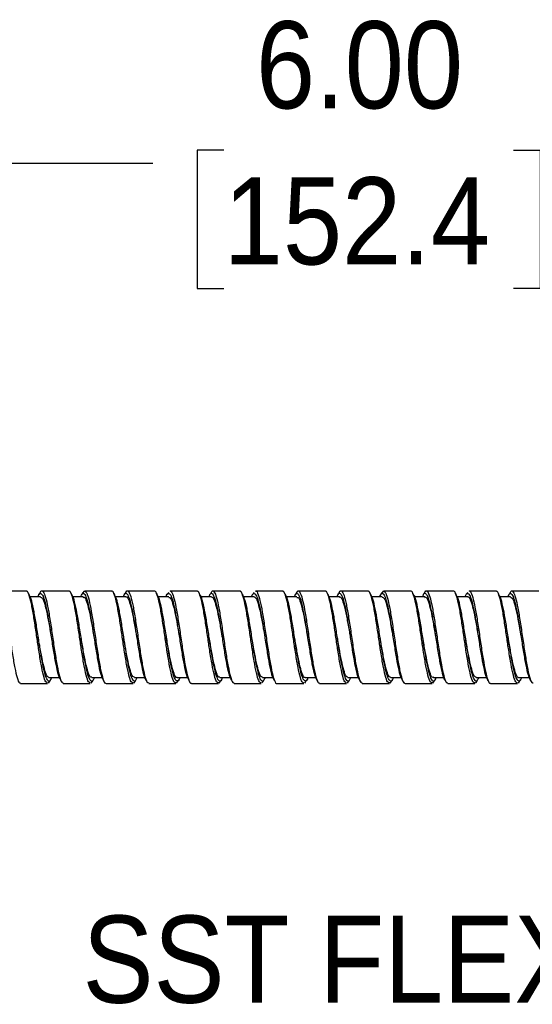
# Model space of a CAD drawing. Header units: inches. Extents: x 0.7 to 40, y 0 to 23.8.
# Tile 11 of 16: x 25.2 to 26.6, y 7.4 to 10.2. Entities that reach past the tile are written whole.
import ezdxf

# ---------------------------------------------------------------- set-up
doc = ezdxf.new("R2010")
doc.units = ezdxf.units.IN
doc.header["$MEASUREMENT"] = 0
doc.linetypes.add('SLD-Solid', pattern=[0])
doc.layers.add('DIMENSIONS', color=140, linetype='SLD-Solid', lineweight=25)
doc.layers.add('TEXT', color=140, linetype='SLD-Solid', lineweight=25)
doc.styles.add('SLDTEXTSTYLE0', font='GOTHIC.TTF', dxfattribs={"width": 0.913})
doc.dimstyles.new('SLDDIMSTYLE4', dxfattribs={"dimtxt": 0.25, "dimasz": 0.3, "dimexe": 0, "dimexo": 0.0625, "dimgap": 0.0625, "dimtad": 0, "dimtih": 1, "dimtoh": 1, "dimrnd": 1e-09, "dimzin": 4, "dimdsep": 46, "dimtxsty": 'SLDTEXTSTYLE0', "dimsah": 1, "dimcen": 0.09, "dimadec": 0, "dimazin": 1, "dimtfac": 1, "dimtofl": 0, "dimtmove": 0, "dimatfit": 3, "dimfxl": 0, "dimfrac": 2, "dimtolj": 1, "dimtzin": 12, "dimarcsym": 0})

# ---------------------------------------------------------------- blocks, each defined once
blk = doc.blocks.new('_D_5')
at = {"layer": 'DIMENSIONS'}
for p, q in [((23.1714, 8.8234), (23.1714, 9.895)), ((29.1714, 9.1322), (29.1714, 9.895)), ((25.7557, 9.8068), (25.6796, 9.8068)), ((25.6796, 9.8068), (25.6796, 9.4099)), ((26.587, 9.8068), (26.6632, 9.8068)), ((26.6632, 9.8068), (26.6632, 9.4099)), ((23.1714, 9.77), (25.5527, 9.77)), ((29.1714, 9.77), (26.79, 9.77)), ((25.6796, 9.4099), (25.7557, 9.4099)), ((26.6632, 9.4099), (26.587, 9.4099))]:
    blk.add_line(p, q, dxfattribs=at)
for points in [[(23.1714, 9.77), (23.4714, 9.695), (23.4714, 9.845)], [(29.1714, 9.77), (28.8714, 9.845), (28.8714, 9.695)]]:
    blk.add_solid(points, dxfattribs=at)
at = {"layer": 'DIMENSIONS', "char_height": 0.25, "attachment_point": 1, "style": 'SLDTEXTSTYLE0'}
for s, insert in [('6.00', (25.8481, 10.1769)), ('152.4', (25.7557, 9.7292))]:
    blk.add_mtext(s, dxfattribs=dict(at, insert=insert))

msp = doc.modelspace()

# ---------------------------------------------------------------- linework, layer by layer
for p, q in [((25.1894, 8.5422), (25.1119, 8.5422)), ((25.3119, 8.5422), (25.2345, 8.5422)), ((25.352, 8.5362), (25.3561, 8.542)), ((25.4344, 8.5422), (25.3569, 8.5422)), ((25.5569, 8.5422), (25.4795, 8.5422)), ((25.6794, 8.5422), (25.602, 8.5422)), ((25.8019, 8.5422), (25.7244, 8.5422)), ((25.9244, 8.5422), (25.847, 8.5422)), ((26.0469, 8.5422), (25.9694, 8.5422)), ((26.1694, 8.5422), (26.092, 8.5422)), ((26.2097, 8.5364), (26.2137, 8.5421)), ((26.2919, 8.5422), (26.2144, 8.5422)), ((26.4144, 8.5422), (26.3369, 8.5422)), ((26.5369, 8.5422), (26.4595, 8.5422)), ((26.6594, 8.5422), (26.5819, 8.5422)), ((25.2305, 8.5255), (25.2004, 8.5255)), ((25.353, 8.5255), (25.3235, 8.5255)), ((25.4755, 8.5255), (25.4455, 8.5255)), ((25.598, 8.5255), (25.5681, 8.5255)), ((25.7205, 8.5255), (25.6907, 8.5255)), ((25.843, 8.5255), (25.8129, 8.5255)), ((25.9655, 8.5255), (25.9359, 8.5255)), ((26.088, 8.5255), (26.0579, 8.5255)), ((26.2105, 8.5255), (26.1806, 8.5255)), ((26.333, 8.5255), (26.3031, 8.5255)), ((26.4555, 8.5255), (26.4254, 8.5255)), ((26.578, 8.5255), (26.5484, 8.5255)), ((25.714, 8.4098), (25.714, 8.4098)), ((26.1187, 8.4091), (26.1187, 8.409)), ((26.3265, 8.4097), (26.3265, 8.4097)), ((25.1732, 8.2772), (25.2507, 8.2772)), ((25.2557, 8.2835), (25.2522, 8.2776)), ((25.2546, 8.2938), (25.2841, 8.2938)), ((25.2957, 8.2772), (25.3732, 8.2772)), ((25.378, 8.2831), (25.3747, 8.2776)), ((25.3771, 8.2938), (25.4072, 8.2938)), ((25.4182, 8.2772), (25.4957, 8.2772)), ((25.5004, 8.2829), (25.4972, 8.2776)), ((25.4996, 8.2938), (25.5294, 8.2938)), ((25.5407, 8.2772), (25.6182, 8.2772)), ((25.6231, 8.2833), (25.6197, 8.2776)), ((25.6221, 8.2938), (25.6521, 8.2938)), ((25.6632, 8.2772), (25.7407, 8.2772)), ((25.7457, 8.2835), (25.7422, 8.2776)), ((25.7446, 8.2938), (25.7746, 8.2938)), ((25.7857, 8.2772), (25.8632, 8.2772)), ((25.8681, 8.2833), (25.8647, 8.2776)), ((25.8671, 8.2938), (25.8965, 8.2938)), ((25.9082, 8.2772), (25.9857, 8.2772)), ((25.9904, 8.283), (25.9872, 8.2776)), ((25.9896, 8.2938), (26.0197, 8.2938)), ((26.0307, 8.2772), (26.1082, 8.2772)), ((26.113, 8.2831), (26.1097, 8.2776)), ((26.1121, 8.2938), (26.1418, 8.2938)), ((26.1532, 8.2772), (26.2307, 8.2772)), ((26.2357, 8.2835), (26.2322, 8.2776)), ((26.2346, 8.2938), (26.2646, 8.2938)), ((26.2757, 8.2772), (26.3532, 8.2772)), ((26.3582, 8.2834), (26.3547, 8.2776)), ((26.3571, 8.2938), (26.3871, 8.2938)), ((26.3982, 8.2772), (26.4757, 8.2772)), ((26.4805, 8.2831), (26.4772, 8.2776)), ((26.4796, 8.2938), (26.5091, 8.2938)), ((26.5207, 8.2772), (26.5982, 8.2772)), ((26.6029, 8.2829), (26.5997, 8.2776)), ((26.6021, 8.2938), (26.6322, 8.2938))]:
    msp.add_line(p, q)
at = {"flags": 128}
msp.add_lwpolyline([(25.469, 8.4097), (25.469, 8.4097)], dxfattribs=at)
for points, knots in [([(25.1069, 8.5358), (25.108, 8.5381), (25.1112, 8.545), (25.1169, 8.5401), (25.1234, 8.522), (25.1301, 8.4902), (25.1368, 8.4494), (25.1434, 8.4039), (25.1501, 8.3591), (25.1566, 8.32), (25.1635, 8.292), (25.1688, 8.2775), (25.1721, 8.2787), (25.1732, 8.2791)], [0, 0, 0, 0, 0.049764, 0.149971, 0.250227, 0.350439, 0.45066, 0.550868, 0.651083, 0.751324, 0.851535, 0.951803, 1, 1, 1, 1]), ([(25.2507, 8.2785), (25.2489, 8.2789), (25.245, 8.2796), (25.2389, 8.2988), (25.2322, 8.3304), (25.2259, 8.3694), (25.2208, 8.404), (25.216, 8.4372), (25.2106, 8.4717), (25.2043, 8.5078), (25.1975, 8.5322), (25.1927, 8.5434), (25.1899, 8.5412), (25.1894, 8.5408)], [0, 0, 0, 0, 0.083642, 0.19216, 0.300639, 0.409116, 0.500041, 0.549591, 0.649601, 0.758154, 0.866625, 0.975167, 1, 1, 1, 1]), ([(25.1987, 8.5307), (25.198, 8.5319), (25.1966, 8.5342), (25.1951, 8.5366), (25.1944, 8.5378)], [0, 0, 0, 0, 0.499711, 1, 1, 1, 1]), ([(25.2231, 8.5255), (25.2235, 8.5268), (25.2261, 8.535), (25.231, 8.537), (25.2375, 8.5295), (25.2443, 8.507), (25.2508, 8.4735), (25.2577, 8.4326), (25.2641, 8.3892), (25.271, 8.3478), (25.2775, 8.3145), (25.2828, 8.2943), (25.2858, 8.2909), (25.2866, 8.29)], [0, 0, 0, 0, 0.0185336, 0.1234676, 0.2283938, 0.33333, 0.4383035, 0.5432337, 0.6482351, 0.7531607, 0.8581669, 0.9630942, 1, 1, 1, 1]), ([(25.2294, 8.5378), (25.2287, 8.5366), (25.2273, 8.5343), (25.2259, 8.5319), (25.2252, 8.5307)], [0, 0, 0, 0, 0.500298, 1, 1, 1, 1]), ([(25.2294, 8.5373), (25.2295, 8.5377), (25.2319, 8.5442), (25.2366, 8.543), (25.243, 8.5318), (25.2499, 8.505), (25.2563, 8.4676), (25.2632, 8.4235), (25.2696, 8.3778), (25.2764, 8.3356), (25.283, 8.3024), (25.2895, 8.2808), (25.2937, 8.2788), (25.2957, 8.2778)], [0, 0, 0, 0, 0.006314, 0.106585, 0.206904, 0.307169, 0.407503, 0.507766, 0.608095, 0.708362, 0.808668, 0.908939, 1, 1, 1, 1]), ([(25.3732, 8.2785), (25.3714, 8.2789), (25.3675, 8.2796), (25.3614, 8.2988), (25.3547, 8.3304), (25.3484, 8.3694), (25.3433, 8.404), (25.3385, 8.4372), (25.3331, 8.4717), (25.3268, 8.5078), (25.32, 8.5322), (25.3152, 8.5434), (25.3124, 8.5412), (25.3119, 8.5408)], [0, 0, 0, 0, 0.083642, 0.19216, 0.300639, 0.409116, 0.500041, 0.549591, 0.649601, 0.758154, 0.866625, 0.975167, 1, 1, 1, 1]), ([(25.321, 8.531), (25.3203, 8.5321), (25.3189, 8.5345), (25.3175, 8.5368), (25.3168, 8.538)], [0, 0, 0, 0, 0.499746, 1, 1, 1, 1]), ([(25.3458, 8.5255), (25.3474, 8.5292), (25.3513, 8.5377), (25.3575, 8.5342), (25.364, 8.5176), (25.3708, 8.4882), (25.3774, 8.4498), (25.384, 8.4067), (25.3907, 8.364), (25.3973, 8.3268), (25.4036, 8.2998), (25.4075, 8.2924), (25.4093, 8.2892)], [0, 0, 0, 0, 0.078526, 0.183322, 0.288188, 0.39299, 0.497821, 0.602624, 0.70743, 0.81225, 0.917054, 1, 1, 1, 1]), ([(25.352, 8.538), (25.3513, 8.5369), (25.3499, 8.5345), (25.3485, 8.5321), (25.3478, 8.531)], [0, 0, 0, 0, 0.500313, 1, 1, 1, 1]), ([(25.3569, 8.5414), (25.3589, 8.5405), (25.3631, 8.5388), (25.3695, 8.5177), (25.376, 8.4848), (25.3828, 8.4428), (25.3893, 8.3971), (25.3961, 8.3529), (25.4026, 8.315), (25.4094, 8.289), (25.4144, 8.2765), (25.4174, 8.2784), (25.4182, 8.2789)], [0, 0, 0, 0, 0.095539, 0.20407, 0.312586, 0.421109, 0.529657, 0.638175, 0.746754, 0.855267, 0.963855, 1, 1, 1, 1]), ([(25.4957, 8.2785), (25.4939, 8.2789), (25.49, 8.2796), (25.4839, 8.2988), (25.4772, 8.3304), (25.4709, 8.3694), (25.4658, 8.404), (25.461, 8.4372), (25.4556, 8.4717), (25.4493, 8.5078), (25.4425, 8.5322), (25.4377, 8.5434), (25.4349, 8.5412), (25.4344, 8.5408)], [0, 0, 0, 0, 0.083642, 0.19216, 0.300639, 0.409116, 0.500041, 0.549591, 0.649601, 0.758154, 0.866625, 0.975167, 1, 1, 1, 1]), ([(25.4434, 8.5312), (25.4427, 8.5324), (25.4412, 8.5348), (25.4398, 8.5371), (25.4391, 8.5383)], [0, 0, 0, 0, 0.499709, 1, 1, 1, 1]), ([(25.5066, 8.2938), (25.5054, 8.2908), (25.5021, 8.2822), (25.4962, 8.2838), (25.4898, 8.2977), (25.4829, 8.3252), (25.4764, 8.3623), (25.4697, 8.4049), (25.4631, 8.4481), (25.4564, 8.4865), (25.4498, 8.517), (25.4454, 8.5266), (25.4432, 8.5313)], [0, 0, 0, 0, 0.057357, 0.162277, 0.267278, 0.372197, 0.477188, 0.582112, 0.687071, 0.791997, 0.896926, 1, 1, 1, 1]), ([(25.4683, 8.5255), (25.4691, 8.5276), (25.472, 8.5361), (25.4773, 8.5367), (25.4838, 8.5262), (25.4906, 8.5014), (25.4971, 8.4662), (25.504, 8.4244), (25.5104, 8.381), (25.5172, 8.3406), (25.5238, 8.3094), (25.5287, 8.2916), (25.5314, 8.2895), (25.5318, 8.2891)], [0, 0, 0, 0, 0.034837, 0.139661, 0.244531, 0.349348, 0.454241, 0.559055, 0.663948, 0.768766, 0.873636, 0.978458, 1, 1, 1, 1]), ([(25.4747, 8.5384), (25.474, 8.5372), (25.4726, 8.5348), (25.4712, 8.5325), (25.4705, 8.5313)], [0, 0, 0, 0, 0.500302, 1, 1, 1, 1]), ([(25.4747, 8.5373), (25.4751, 8.5382), (25.4776, 8.5447), (25.4826, 8.5423), (25.489, 8.5287), (25.4959, 8.5001), (25.5023, 8.4615), (25.5091, 8.4167), (25.5157, 8.3712), (25.5223, 8.33), (25.529, 8.2985), (25.5351, 8.2796), (25.539, 8.2789), (25.5407, 8.2786)], [0, 0, 0, 0, 0.016318, 0.1170672, 0.2178843, 0.3186314, 0.4194452, 0.5201956, 0.6209872, 0.7217413, 0.8224941, 0.9232425, 1, 1, 1, 1]), ([(25.6182, 8.2785), (25.6164, 8.2789), (25.6125, 8.2796), (25.6064, 8.2988), (25.5997, 8.3304), (25.5934, 8.3694), (25.5883, 8.404), (25.5835, 8.4372), (25.5781, 8.4717), (25.5718, 8.5078), (25.565, 8.5322), (25.5602, 8.5434), (25.5574, 8.5412), (25.5569, 8.5408)], [0, 0, 0, 0, 0.0836419, 0.1921602, 0.3006385, 0.4091158, 0.5000409, 0.5495907, 0.6496015, 0.758154, 0.866625, 0.9751674, 1, 1, 1, 1]), ([(25.5659, 8.5312), (25.5652, 8.5324), (25.5638, 8.5347), (25.5624, 8.5371), (25.5617, 8.5383)], [0, 0, 0, 0, 0.499691, 1, 1, 1, 1]), ([(25.5903, 8.5255), (25.5903, 8.5257), (25.5926, 8.5334), (25.597, 8.5367), (25.6037, 8.5326), (25.6103, 8.5128), (25.617, 8.4815), (25.6237, 8.4418), (25.6302, 8.3984), (25.6371, 8.3563), (25.6435, 8.3208), (25.6495, 8.297), (25.653, 8.2917), (25.6543, 8.2897)], [0, 0, 0, 0, 0.001585, 0.105624, 0.209606, 0.313607, 0.417588, 0.521574, 0.625582, 0.729564, 0.833608, 0.937584, 1, 1, 1, 1]), ([(25.5972, 8.5383), (25.5965, 8.5371), (25.5951, 8.5348), (25.5937, 8.5324), (25.593, 8.5313)], [0, 0, 0, 0, 0.500292, 1, 1, 1, 1]), ([(25.602, 8.542), (25.602, 8.542), (25.6043, 8.5446), (25.6087, 8.5354), (25.6155, 8.5141), (25.622, 8.4789), (25.6288, 8.4363), (25.6353, 8.3904), (25.6421, 8.3469), (25.6486, 8.3102), (25.6554, 8.2864), (25.6601, 8.2756), (25.6628, 8.278), (25.6632, 8.2783)], [0, 0, 0, 0, 0.002831, 0.111363, 0.2199, 0.32846, 0.436994, 0.545586, 0.654114, 0.762718, 0.871246, 0.97984, 1, 1, 1, 1]), ([(25.7407, 8.2785), (25.7389, 8.2789), (25.735, 8.2796), (25.7289, 8.2988), (25.7222, 8.3304), (25.7159, 8.3694), (25.7108, 8.404), (25.706, 8.4372), (25.7006, 8.4717), (25.6943, 8.5078), (25.6875, 8.5322), (25.6827, 8.5434), (25.6799, 8.5412), (25.6794, 8.5408)], [0, 0, 0, 0, 0.083642, 0.19216, 0.300639, 0.409116, 0.500041, 0.549591, 0.649601, 0.758154, 0.866625, 0.975167, 1, 1, 1, 1]), ([(25.6886, 8.5308), (25.6879, 8.532), (25.6865, 8.5343), (25.6851, 8.5367), (25.6844, 8.5378)], [0, 0, 0, 0, 0.499697, 1, 1, 1, 1]), ([(25.7134, 8.5255), (25.7146, 8.5284), (25.7179, 8.537), (25.7236, 8.5358), (25.73, 8.5224), (25.7369, 8.4954), (25.7434, 8.4586), (25.7502, 8.4161), (25.7567, 8.3728), (25.7634, 8.3341), (25.7701, 8.3032), (25.7745, 8.2932), (25.7766, 8.2883)], [0, 0, 0, 0, 0.053528, 0.158801, 0.264152, 0.369423, 0.47477, 0.580044, 0.685365, 0.790643, 0.895921, 1, 1, 1, 1]), ([(25.7196, 8.5381), (25.7189, 8.537), (25.7175, 8.5346), (25.7161, 8.5323), (25.7154, 8.5311)], [0, 0, 0, 0, 0.50027, 1, 1, 1, 1]), ([(25.7195, 8.5364), (25.7203, 8.5381), (25.7232, 8.5449), (25.7285, 8.5413), (25.735, 8.5253), (25.7418, 8.495), (25.7483, 8.4551), (25.755, 8.41), (25.7617, 8.3648), (25.7683, 8.3247), (25.775, 8.2949), (25.7807, 8.2784), (25.7843, 8.2788), (25.7857, 8.279)], [0, 0, 0, 0, 0.033693, 0.134179, 0.234734, 0.335223, 0.435756, 0.53625, 0.636744, 0.737232, 0.837728, 0.938256, 1, 1, 1, 1]), ([(25.8632, 8.2785), (25.8614, 8.2789), (25.8575, 8.2796), (25.8514, 8.2988), (25.8447, 8.3304), (25.8384, 8.3694), (25.8333, 8.404), (25.8285, 8.4372), (25.8231, 8.4717), (25.8168, 8.5078), (25.81, 8.5322), (25.8052, 8.5434), (25.8024, 8.5412), (25.8019, 8.5408)], [0, 0, 0, 0, 0.083642, 0.19216, 0.300639, 0.409116, 0.500041, 0.549591, 0.649601, 0.758154, 0.866625, 0.975167, 1, 1, 1, 1]), ([(25.8111, 8.5308), (25.8104, 8.532), (25.809, 8.5343), (25.8076, 8.5367), (25.8069, 8.5378)], [0, 0, 0, 0, 0.4997442, 1, 1, 1, 1]), ([(25.8356, 8.5255), (25.8359, 8.5267), (25.8385, 8.5348), (25.8433, 8.537), (25.8499, 8.5298), (25.8567, 8.5076), (25.8632, 8.4744), (25.87, 8.4337), (25.8765, 8.3902), (25.8833, 8.3487), (25.8898, 8.3152), (25.8952, 8.2947), (25.8982, 8.2911), (25.899, 8.2902)], [0, 0, 0, 0, 0.016589, 0.121567, 0.226533, 0.331505, 0.436509, 0.541477, 0.646512, 0.751474, 0.856517, 0.96148, 1, 1, 1, 1]), ([(25.8419, 8.5378), (25.8412, 8.5367), (25.8398, 8.5343), (25.8384, 8.532), (25.8377, 8.5308)], [0, 0, 0, 0, 0.500255, 1, 1, 1, 1]), ([(25.847, 8.5411), (25.8473, 8.5414), (25.85, 8.5438), (25.8546, 8.5332), (25.8615, 8.5096), (25.8679, 8.473), (25.8748, 8.4296), (25.8812, 8.3837), (25.8881, 8.341), (25.8946, 8.3057), (25.9013, 8.2841), (25.9058, 8.2748), (25.9081, 8.2774), (25.9082, 8.2775)], [0, 0, 0, 0, 0.018673, 0.127232, 0.235767, 0.344359, 0.452888, 0.561493, 0.670022, 0.778618, 0.887151, 0.995719, 1, 1, 1, 1]), ([(25.9857, 8.2785), (25.9839, 8.2789), (25.98, 8.2796), (25.9739, 8.2988), (25.9672, 8.3304), (25.9609, 8.3694), (25.9558, 8.404), (25.951, 8.4372), (25.9456, 8.4717), (25.9393, 8.5078), (25.9325, 8.5322), (25.9277, 8.5434), (25.9249, 8.5412), (25.9244, 8.5408)], [0, 0, 0, 0, 0.083642, 0.19216, 0.300639, 0.409116, 0.500041, 0.549591, 0.649601, 0.758154, 0.866625, 0.975167, 1, 1, 1, 1]), ([(25.9334, 8.5312), (25.9327, 8.5323), (25.9313, 8.5347), (25.9299, 8.537), (25.9292, 8.5382)], [0, 0, 0, 0, 0.499719, 1, 1, 1, 1]), ([(25.9583, 8.5255), (25.9599, 8.5291), (25.9637, 8.5376), (25.9699, 8.5344), (25.9764, 8.5182), (25.9831, 8.489), (25.9897, 8.4508), (25.9964, 8.4078), (26.0031, 8.3649), (26.0096, 8.3276), (26.0159, 8.3004), (26.0198, 8.2929), (26.0215, 8.2896)], [0, 0, 0, 0, 0.075683, 0.180897, 0.286184, 0.391403, 0.496659, 0.60188, 0.707104, 0.812333, 0.917556, 1, 1, 1, 1]), ([(25.9644, 8.5378), (25.9637, 8.5366), (25.9623, 8.5342), (25.9609, 8.5319), (25.9602, 8.5307)], [0, 0, 0, 0, 0.500291, 1, 1, 1, 1]), ([(25.9644, 8.5358), (25.9655, 8.5381), (25.9688, 8.545), (25.9745, 8.5399), (25.981, 8.5216), (25.9877, 8.4897), (25.9944, 8.4487), (26.0009, 8.4032), (26.0077, 8.3585), (26.0142, 8.3195), (26.021, 8.2917), (26.0263, 8.2774), (26.0296, 8.2787), (26.0307, 8.2791)], [0, 0, 0, 0, 0.051472, 0.151653, 0.25188, 0.352065, 0.452254, 0.552434, 0.652622, 0.752839, 0.853022, 0.953265, 1, 1, 1, 1]), ([(26.1082, 8.2785), (26.1064, 8.2789), (26.1025, 8.2796), (26.0964, 8.2988), (26.0897, 8.3304), (26.0834, 8.3694), (26.0783, 8.404), (26.0735, 8.4372), (26.0681, 8.4717), (26.0618, 8.5078), (26.055, 8.5322), (26.0502, 8.5434), (26.0474, 8.5412), (26.0469, 8.5408)], [0, 0, 0, 0, 0.083642, 0.19216, 0.300639, 0.409116, 0.500041, 0.549591, 0.649601, 0.758154, 0.866625, 0.975167, 1, 1, 1, 1]), ([(26.0558, 8.5314), (26.0551, 8.5325), (26.0537, 8.5349), (26.0523, 8.5372), (26.0516, 8.5384)], [0, 0, 0, 0, 0.4997038, 1, 1, 1, 1]), ([(26.1191, 8.2938), (26.1179, 8.2907), (26.1145, 8.2821), (26.1086, 8.2839), (26.1021, 8.2982), (26.0953, 8.326), (26.0888, 8.3633), (26.082, 8.4059), (26.0754, 8.4491), (26.0688, 8.4874), (26.0621, 8.5175), (26.0578, 8.5268), (26.0557, 8.5314)], [0, 0, 0, 0, 0.059887, 0.164658, 0.26951, 0.374281, 0.47912, 0.583897, 0.688701, 0.793478, 0.898259, 1, 1, 1, 1]), ([(26.0808, 8.5255), (26.0815, 8.5275), (26.0844, 8.536), (26.0896, 8.5367), (26.0961, 8.5266), (26.103, 8.5021), (26.1094, 8.4671), (26.1163, 8.4254), (26.1228, 8.382), (26.1296, 8.3415), (26.1361, 8.31), (26.1411, 8.292), (26.1437, 8.2898), (26.1442, 8.2894)], [0, 0, 0, 0, 0.032765, 0.137821, 0.242917, 0.347967, 0.45309, 0.558135, 0.663262, 0.768309, 0.873417, 0.978469, 1, 1, 1, 1]), ([(26.087, 8.538), (26.0863, 8.5368), (26.0849, 8.5344), (26.0835, 8.5321), (26.0828, 8.5309)], [0, 0, 0, 0, 0.500312, 1, 1, 1, 1]), ([(26.087, 8.5375), (26.0871, 8.5379), (26.0895, 8.5443), (26.0942, 8.543), (26.1006, 8.5316), (26.1075, 8.5046), (26.1139, 8.467), (26.1208, 8.4228), (26.1272, 8.3771), (26.134, 8.3351), (26.1406, 8.302), (26.147, 8.2807), (26.1512, 8.2788), (26.1532, 8.2779)], [0, 0, 0, 0, 0.0062699, 0.1066897, 0.2071601, 0.3075745, 0.4080579, 0.5084712, 0.6089484, 0.7093653, 0.8098176, 0.9102374, 1, 1, 1, 1]), ([(26.2307, 8.2785), (26.2289, 8.2789), (26.225, 8.2796), (26.2189, 8.2988), (26.2122, 8.3304), (26.2059, 8.3694), (26.2008, 8.404), (26.196, 8.4372), (26.1906, 8.4717), (26.1843, 8.5078), (26.1775, 8.5322), (26.1727, 8.5434), (26.1699, 8.5412), (26.1694, 8.5408)], [0, 0, 0, 0, 0.083642, 0.19216, 0.300639, 0.409116, 0.500041, 0.549591, 0.649601, 0.758154, 0.866625, 0.975167, 1, 1, 1, 1]), ([(26.1786, 8.5309), (26.1779, 8.5321), (26.1764, 8.5344), (26.175, 8.5368), (26.1743, 8.538)], [0, 0, 0, 0, 0.499688, 1, 1, 1, 1]), ([(26.2028, 8.5255), (26.205, 8.5297), (26.2093, 8.5382), (26.2161, 8.5324), (26.2227, 8.5135), (26.2293, 8.4823), (26.236, 8.4428), (26.2426, 8.3995), (26.2494, 8.3572), (26.2559, 8.3215), (26.2619, 8.2972), (26.2655, 8.2917), (26.2669, 8.2895)], [0, 0, 0, 0, 0.1033, 0.207051, 0.310828, 0.414579, 0.518334, 0.622104, 0.725856, 0.829665, 0.933411, 1, 1, 1, 1]), ([(26.2097, 8.5383), (26.209, 8.5371), (26.2076, 8.5348), (26.2062, 8.5324), (26.2055, 8.5312)], [0, 0, 0, 0, 0.5003069, 1, 1, 1, 1]), ([(26.2144, 8.5414), (26.2164, 8.5405), (26.2206, 8.5386), (26.2271, 8.5173), (26.2336, 8.4842), (26.2404, 8.4422), (26.2469, 8.3965), (26.2537, 8.3523), (26.2602, 8.3145), (26.267, 8.2887), (26.272, 8.2764), (26.275, 8.2784), (26.2757, 8.2788)], [0, 0, 0, 0, 0.097098, 0.205626, 0.314142, 0.422666, 0.531218, 0.639737, 0.748319, 0.856833, 0.965422, 1, 1, 1, 1]), ([(26.3532, 8.2785), (26.3514, 8.2789), (26.3475, 8.2796), (26.3414, 8.2988), (26.3347, 8.3304), (26.3284, 8.3694), (26.3233, 8.404), (26.3185, 8.4372), (26.3131, 8.4717), (26.3068, 8.5078), (26.3, 8.5322), (26.2952, 8.5434), (26.2924, 8.5412), (26.2919, 8.5408)], [0, 0, 0, 0, 0.083642, 0.19216, 0.300639, 0.409116, 0.500041, 0.549591, 0.649601, 0.758154, 0.866625, 0.975167, 1, 1, 1, 1]), ([(26.3012, 8.5307), (26.3005, 8.5319), (26.299, 8.5343), (26.2976, 8.5366), (26.2969, 8.5378)], [0, 0, 0, 0, 0.4997239, 1, 1, 1, 1]), ([(26.3259, 8.5255), (26.327, 8.5283), (26.3302, 8.5369), (26.3359, 8.5359), (26.3424, 8.5229), (26.3492, 8.4961), (26.3557, 8.4595), (26.3625, 8.4171), (26.3691, 8.374), (26.3758, 8.3345), (26.3825, 8.3054), (26.3869, 8.2896), (26.3891, 8.2883), (26.3892, 8.2883)], [0, 0, 0, 0, 0.051015, 0.156226, 0.261514, 0.366723, 0.47201, 0.577222, 0.682485, 0.787702, 0.89292, 0.99813, 1, 1, 1, 1]), ([(26.3322, 8.5383), (26.3315, 8.5372), (26.3301, 8.5348), (26.3287, 8.5325), (26.328, 8.5313)], [0, 0, 0, 0, 0.500294, 1, 1, 1, 1]), ([(26.3322, 8.5372), (26.3326, 8.5382), (26.3352, 8.5447), (26.3402, 8.5422), (26.3466, 8.5284), (26.3534, 8.4996), (26.3599, 8.4608), (26.3667, 8.4161), (26.3733, 8.3706), (26.3799, 8.3295), (26.3866, 8.2981), (26.3926, 8.2795), (26.3965, 8.2789), (26.3982, 8.2786)], [0, 0, 0, 0, 0.0181184, 0.1188317, 0.2196136, 0.3203253, 0.4211023, 0.5218175, 0.6225706, 0.7232891, 0.8240074, 0.9247248, 1, 1, 1, 1]), ([(26.4757, 8.2785), (26.4739, 8.2789), (26.47, 8.2796), (26.4639, 8.2988), (26.4572, 8.3304), (26.4509, 8.3694), (26.4458, 8.404), (26.441, 8.4372), (26.4356, 8.4717), (26.4293, 8.5078), (26.4225, 8.5322), (26.4177, 8.5434), (26.4149, 8.5412), (26.4144, 8.5408)], [0, 0, 0, 0, 0.083642, 0.19216, 0.300639, 0.409116, 0.500041, 0.549591, 0.649601, 0.758154, 0.866625, 0.975167, 1, 1, 1, 1]), ([(26.4235, 8.5311), (26.4228, 8.5322), (26.4214, 8.5346), (26.42, 8.5369), (26.4193, 8.5381)], [0, 0, 0, 0, 0.499734, 1, 1, 1, 1]), ([(26.4481, 8.5255), (26.4484, 8.5265), (26.4509, 8.5346), (26.4557, 8.537), (26.4622, 8.5302), (26.469, 8.5083), (26.4755, 8.4753), (26.4824, 8.4347), (26.4888, 8.3912), (26.4957, 8.3497), (26.5021, 8.3159), (26.5077, 8.2948), (26.5108, 8.2911), (26.5117, 8.29)], [0, 0, 0, 0, 0.014608, 0.119248, 0.223869, 0.328496, 0.433147, 0.537769, 0.642454, 0.747071, 0.851768, 0.956385, 1, 1, 1, 1]), ([(26.4546, 8.5382), (26.4539, 8.537), (26.4525, 8.5347), (26.4511, 8.5323), (26.4504, 8.5311)], [0, 0, 0, 0, 0.500276, 1, 1, 1, 1]), ([(26.4595, 8.5419), (26.4595, 8.542), (26.4618, 8.5445), (26.4663, 8.5352), (26.4731, 8.5137), (26.4796, 8.4783), (26.4864, 8.4356), (26.4928, 8.3897), (26.4997, 8.3463), (26.5062, 8.3097), (26.513, 8.2861), (26.5177, 8.2756), (26.5203, 8.2779), (26.5207, 8.2783)], [0, 0, 0, 0, 0.004381, 0.112913, 0.221452, 0.330017, 0.438551, 0.547147, 0.655676, 0.76428, 0.87281, 0.981403, 1, 1, 1, 1]), ([(26.5982, 8.2785), (26.5964, 8.2789), (26.5925, 8.2796), (26.5864, 8.2988), (26.5797, 8.3304), (26.5734, 8.3694), (26.5683, 8.404), (26.5635, 8.4372), (26.5581, 8.4717), (26.5518, 8.5078), (26.545, 8.5322), (26.5402, 8.5434), (26.5374, 8.5412), (26.5369, 8.5408)], [0, 0, 0, 0, 0.083642, 0.19216, 0.300639, 0.409116, 0.500041, 0.549591, 0.649601, 0.758154, 0.866625, 0.975167, 1, 1, 1, 1]), ([(26.5458, 8.5313), (26.5451, 8.5325), (26.5437, 8.5348), (26.5423, 8.5372), (26.5416, 8.5384)], [0, 0, 0, 0, 0.4997056, 1, 1, 1, 1]), ([(26.5709, 8.5255), (26.5724, 8.529), (26.5761, 8.5376), (26.5822, 8.5346), (26.5887, 8.5187), (26.5955, 8.4898), (26.602, 8.4517), (26.6087, 8.4088), (26.6154, 8.3659), (26.622, 8.3284), (26.6283, 8.3007), (26.6323, 8.293), (26.634, 8.2895)], [0, 0, 0, 0, 0.072673, 0.177963, 0.283328, 0.388621, 0.493958, 0.599256, 0.704553, 0.809849, 0.915148, 1, 1, 1, 1]), ([(26.577, 8.5379), (26.5763, 8.5367), (26.5749, 8.5344), (26.5735, 8.5321), (26.5728, 8.5309)], [0, 0, 0, 0, 0.5002461, 1, 1, 1, 1]), ([(26.5769, 8.5361), (26.5777, 8.5379), (26.5807, 8.5449), (26.5861, 8.5412), (26.5926, 8.525), (26.5994, 8.4945), (26.6059, 8.4545), (26.6126, 8.4093), (26.6193, 8.3642), (26.6258, 8.3241), (26.6326, 8.2946), (26.6383, 8.2783), (26.6419, 8.2788), (26.6432, 8.279)], [0, 0, 0, 0, 0.0370349, 0.1373256, 0.2376823, 0.3379764, 0.4383105, 0.5386081, 0.6389048, 0.7391979, 0.8394977, 0.9398324, 1, 1, 1, 1]), ([(25.2618, 8.2938), (25.2601, 8.2901), (25.2563, 8.2816), (25.25, 8.2853), (25.2435, 8.302), (25.2367, 8.3316), (25.2301, 8.3701), (25.2235, 8.4132), (25.2167, 8.4559), (25.2102, 8.4929), (25.204, 8.5195), (25.2002, 8.5265), (25.1986, 8.5295)], [0, 0, 0, 0, 0.080686, 0.185859, 0.2911, 0.396279, 0.501483, 0.606662, 0.711846, 0.817047, 0.922227, 1, 1, 1, 1]), ([(25.2304, 8.5244), (25.2322, 8.5241), (25.2362, 8.5233), (25.2423, 8.5063), (25.249, 8.4783), (25.2553, 8.4441), (25.2594, 8.4199), (25.2612, 8.4089)], [0, 0, 0, 0, 0.170098, 0.386961, 0.603729, 0.820498, 1, 1, 1, 1]), ([(25.3844, 8.2938), (25.384, 8.2925), (25.3814, 8.2843), (25.3765, 8.2823), (25.3699, 8.2901), (25.3631, 8.3128), (25.3567, 8.3463), (25.3498, 8.3873), (25.3434, 8.4308), (25.3365, 8.472), (25.33, 8.5052), (25.3247, 8.5253), (25.3217, 8.5286), (25.3209, 8.5294)], [0, 0, 0, 0, 0.01965, 0.124483, 0.229311, 0.334147, 0.439024, 0.543854, 0.648757, 0.753583, 0.858489, 0.963317, 1, 1, 1, 1]), ([(25.3529, 8.5239), (25.3539, 8.5243), (25.3571, 8.5257), (25.3623, 8.5137), (25.3692, 8.4899), (25.3757, 8.456), (25.3806, 8.4277), (25.3831, 8.4126), (25.3835, 8.4106)], [0, 0, 0, 0, 0.09172, 0.310434, 0.528959, 0.747676, 0.966208, 1, 1, 1, 1]), ([(25.4754, 8.5252), (25.4755, 8.5253), (25.4779, 8.5276), (25.4824, 8.5194), (25.4892, 8.5003), (25.4957, 8.4691), (25.5012, 8.4393), (25.5042, 8.421), (25.5051, 8.4158)], [0, 0, 0, 0, 0.012904, 0.237841, 0.462798, 0.687831, 0.912774, 1, 1, 1, 1]), ([(25.6297, 8.2938), (25.6296, 8.2935), (25.6273, 8.2857), (25.6228, 8.2826), (25.6161, 8.2873), (25.6095, 8.3075), (25.6029, 8.3392), (25.5961, 8.3791), (25.5896, 8.4225), (25.5828, 8.4646), (25.5763, 8.4997), (25.5704, 8.5228), (25.567, 8.5278), (25.5658, 8.5295)], [0, 0, 0, 0, 0.004455, 0.108596, 0.212687, 0.316785, 0.420872, 0.524967, 0.629094, 0.733183, 0.83734, 0.941425, 1, 1, 1, 1]), ([(25.598, 8.5241), (25.5995, 8.524), (25.6033, 8.524), (25.6091, 8.5085), (25.6159, 8.4816), (25.6224, 8.4467), (25.6267, 8.4211), (25.6287, 8.4087)], [0, 0, 0, 0, 0.14729, 0.364093, 0.580749, 0.797463, 1, 1, 1, 1]), ([(25.7517, 8.2938), (25.7509, 8.2915), (25.7479, 8.283), (25.7425, 8.2828), (25.7361, 8.2938), (25.7292, 8.3191), (25.7227, 8.3547), (25.7159, 8.3966), (25.7094, 8.4399), (25.7026, 8.4802), (25.696, 8.5108), (25.6913, 8.528), (25.6888, 8.5299), (25.6886, 8.5301)], [0, 0, 0, 0, 0.0384995, 0.1439221, 0.2493991, 0.3548151, 0.4603102, 0.5657242, 0.6712141, 0.7766321, 0.8820944, 0.9875162, 1, 1, 1, 1]), ([(25.7204, 8.5241), (25.7211, 8.5245), (25.7241, 8.5262), (25.7291, 8.5155), (25.736, 8.4929), (25.7425, 8.4597), (25.7477, 8.4303), (25.7505, 8.4136), (25.7511, 8.41)], [0, 0, 0, 0, 0.070088, 0.287908, 0.505576, 0.723436, 0.9411, 1, 1, 1, 1]), ([(25.8744, 8.2938), (25.8726, 8.29), (25.8687, 8.2815), (25.8623, 8.2855), (25.8558, 8.3026), (25.8491, 8.3325), (25.8424, 8.3711), (25.8358, 8.4142), (25.8291, 8.4569), (25.8226, 8.4937), (25.8164, 8.5199), (25.8126, 8.5267), (25.811, 8.5296)], [0, 0, 0, 0, 0.083888, 0.188889, 0.293953, 0.398959, 0.503984, 0.608989, 0.714, 0.819035, 0.924041, 1, 1, 1, 1]), ([(25.843, 8.5252), (25.8451, 8.5242), (25.8494, 8.522), (25.856, 8.5024), (25.8625, 8.4727), (25.8685, 8.4401), (25.8721, 8.4185), (25.8735, 8.4101)], [0, 0, 0, 0, 0.206662, 0.425042, 0.643427, 0.86181, 1, 1, 1, 1]), ([(25.9969, 8.2938), (25.9965, 8.2924), (25.9938, 8.2841), (25.9888, 8.2824), (25.9823, 8.2905), (25.9755, 8.3134), (25.969, 8.3472), (25.9621, 8.3883), (25.9557, 8.4318), (25.9488, 8.473), (25.9424, 8.5059), (25.937, 8.5257), (25.9341, 8.5288), (25.9333, 8.5296)], [0, 0, 0, 0, 0.0215936, 0.126292, 0.2309932, 0.3356927, 0.4404391, 0.5451321, 0.6499009, 0.7545906, 0.8593588, 0.9640516, 1, 1, 1, 1]), ([(25.9655, 8.5239), (25.9668, 8.5241), (25.9703, 8.5247), (25.9759, 8.5106), (25.9827, 8.4848), (25.9893, 8.4498), (25.9938, 8.423), (25.9961, 8.4098), (25.9961, 8.4097)], [0, 0, 0, 0, 0.126461, 0.344313, 0.561981, 0.779777, 0.997457, 1, 1, 1, 1]), ([(26.0879, 8.5244), (26.0884, 8.5248), (26.0912, 8.5268), (26.096, 8.5171), (26.1028, 8.4958), (26.1093, 8.4633), (26.1148, 8.4327), (26.1178, 8.4144), (26.1187, 8.4092)], [0, 0, 0, 0, 0.047425, 0.26429, 0.481067, 0.698008, 0.914772, 1, 1, 1, 1]), ([(26.2422, 8.2938), (26.242, 8.2933), (26.2397, 8.2855), (26.2352, 8.2825), (26.2285, 8.2876), (26.2218, 8.3082), (26.2152, 8.3401), (26.2084, 8.3801), (26.202, 8.4236), (26.1951, 8.4655), (26.1887, 8.5004), (26.1829, 8.523), (26.1796, 8.5276), (26.1785, 8.5292)], [0, 0, 0, 0, 0.006314, 0.110811, 0.215264, 0.319715, 0.42416, 0.528615, 0.633109, 0.737558, 0.842079, 0.946524, 1, 1, 1, 1]), ([(26.2105, 8.5247), (26.2123, 8.5241), (26.2165, 8.5228), (26.2228, 8.5048), (26.2294, 8.4762), (26.2355, 8.4429), (26.2393, 8.42), (26.2409, 8.4104)], [0, 0, 0, 0, 0.185139, 0.403881, 0.622565, 0.841261, 1, 1, 1, 1]), ([(26.3642, 8.2938), (26.3633, 8.2914), (26.3603, 8.2829), (26.3549, 8.2829), (26.3484, 8.2943), (26.3415, 8.3199), (26.3351, 8.3556), (26.3282, 8.3976), (26.3217, 8.4409), (26.315, 8.481), (26.3084, 8.5114), (26.3037, 8.5283), (26.3013, 8.5301), (26.3011, 8.5302)], [0, 0, 0, 0, 0.040767, 0.146262, 0.251817, 0.357305, 0.462874, 0.568362, 0.673922, 0.779414, 0.884944, 0.990439, 1, 1, 1, 1]), ([(26.3329, 8.5239), (26.334, 8.5242), (26.3374, 8.5253), (26.3427, 8.5126), (26.3496, 8.4879), (26.3561, 8.4536), (26.3608, 8.4261), (26.3632, 8.4119), (26.3634, 8.4108)], [0, 0, 0, 0, 0.106331, 0.32515, 0.543773, 0.762572, 0.981205, 1, 1, 1, 1]), ([(26.4869, 8.2938), (26.4851, 8.2899), (26.4811, 8.2815), (26.4747, 8.2858), (26.4681, 8.3032), (26.4614, 8.3333), (26.4548, 8.3721), (26.4482, 8.4153), (26.4414, 8.4579), (26.4349, 8.4945), (26.4287, 8.5204), (26.425, 8.527), (26.4234, 8.5298)], [0, 0, 0, 0, 0.087082, 0.191749, 0.296472, 0.401143, 0.505824, 0.610491, 0.715166, 0.819872, 0.924542, 1, 1, 1, 1]), ([(26.4554, 8.5248), (26.4557, 8.5251), (26.4582, 8.5273), (26.4628, 8.5185), (26.4696, 8.4986), (26.4761, 8.4669), (26.4818, 8.4354), (26.4851, 8.4156), (26.4862, 8.409)], [0, 0, 0, 0, 0.025492, 0.242192, 0.458889, 0.675701, 0.892382, 1, 1, 1, 1]), ([(26.6094, 8.2938), (26.6089, 8.2923), (26.6062, 8.284), (26.6012, 8.2824), (26.5946, 8.2909), (26.5878, 8.3141), (26.5814, 8.3482), (26.5745, 8.3893), (26.568, 8.4328), (26.5612, 8.4739), (26.5547, 8.5065), (26.5494, 8.5261), (26.5465, 8.529), (26.5457, 8.5298)], [0, 0, 0, 0, 0.023566, 0.128181, 0.232805, 0.337419, 0.442085, 0.546692, 0.651378, 0.755982, 0.860664, 0.965272, 1, 1, 1, 1]), ([(26.5779, 8.5243), (26.5796, 8.5241), (26.5836, 8.5236), (26.5896, 8.5071), (26.5963, 8.4795), (26.6026, 8.4452), (26.6067, 8.4207), (26.6086, 8.4094)], [0, 0, 0, 0, 0.162384, 0.379869, 0.597239, 0.814613, 1, 1, 1, 1]), ([(25.2546, 8.2938), (25.2524, 8.2951), (25.248, 8.2977), (25.2413, 8.3181), (25.2347, 8.3482), (25.2288, 8.3806), (25.2253, 8.4017), (25.224, 8.4096)], [0, 0, 0, 0, 0.216662, 0.434443, 0.652262, 0.870037, 1, 1, 1, 1]), ([(25.3771, 8.2954), (25.3763, 8.2949), (25.3732, 8.2933), (25.3681, 8.3046), (25.3613, 8.3278), (25.3548, 8.3614), (25.3497, 8.3904), (25.347, 8.4065), (25.3465, 8.4095)], [0, 0, 0, 0, 0.07986, 0.297578, 0.515123, 0.732864, 0.950411, 1, 1, 1, 1]), ([(25.4996, 8.2951), (25.498, 8.2953), (25.4941, 8.2957), (25.4881, 8.3118), (25.4814, 8.3393), (25.475, 8.3737), (25.4709, 8.3984), (25.469, 8.41)], [0, 0, 0, 0, 0.158468, 0.376025, 0.593457, 0.810908, 1, 1, 1, 1]), ([(25.505, 8.4166), (25.5051, 8.4156), (25.5055, 8.4136), (25.5058, 8.4114), (25.506, 8.4102)], [0, 0, 0, 0, 0.497115, 1, 1, 1, 1]), ([(25.6222, 8.2944), (25.6219, 8.2942), (25.6195, 8.292), (25.6149, 8.3006), (25.6081, 8.3203), (25.6016, 8.3518), (25.5959, 8.3833), (25.5926, 8.4031), (25.5915, 8.4096)], [0, 0, 0, 0, 0.022477, 0.239855, 0.457245, 0.674741, 0.892115, 1, 1, 1, 1]), ([(25.7447, 8.2955), (25.7436, 8.2951), (25.7403, 8.2939), (25.735, 8.3064), (25.7281, 8.3309), (25.7216, 8.3651), (25.7168, 8.3931), (25.7143, 8.4078), (25.714, 8.4095)], [0, 0, 0, 0, 0.101856, 0.319631, 0.537211, 0.754973, 0.972563, 1, 1, 1, 1]), ([(25.8671, 8.2947), (25.8653, 8.2952), (25.8612, 8.2964), (25.8549, 8.3141), (25.8483, 8.3426), (25.8421, 8.3763), (25.8382, 8.3997), (25.8365, 8.4099)], [0, 0, 0, 0, 0.180879, 0.398343, 0.615739, 0.833144, 1, 1, 1, 1]), ([(25.9896, 8.2949), (25.9892, 8.2945), (25.9865, 8.2925), (25.9817, 8.302), (25.9749, 8.3231), (25.9684, 8.3554), (25.9629, 8.386), (25.9599, 8.4044), (25.959, 8.4096)], [0, 0, 0, 0, 0.04374, 0.261379, 0.478942, 0.696664, 0.914213, 1, 1, 1, 1]), ([(26.1121, 8.2954), (26.1109, 8.2952), (26.1073, 8.2946), (26.1018, 8.3084), (26.0949, 8.334), (26.0884, 8.3689), (26.0839, 8.3958), (26.0816, 8.409), (26.0816, 8.4092)], [0, 0, 0, 0, 0.123277, 0.341598, 0.559731, 0.778002, 0.996147, 1, 1, 1, 1]), ([(26.2346, 8.2942), (26.2325, 8.2952), (26.2283, 8.2972), (26.2217, 8.3165), (26.2151, 8.346), (26.2091, 8.379), (26.2054, 8.401), (26.204, 8.4098)], [0, 0, 0, 0, 0.202264, 0.419909, 0.637546, 0.855198, 1, 1, 1, 1]), ([(26.2409, 8.4107), (26.2409, 8.4106), (26.241, 8.4105), (26.241, 8.4104), (26.241, 8.4104)], [0, 0, 0, 0, 0.499986, 1, 1, 1, 1]), ([(26.3572, 8.2952), (26.3565, 8.2948), (26.3535, 8.293), (26.3486, 8.3036), (26.3417, 8.326), (26.3352, 8.3591), (26.33, 8.3887), (26.3271, 8.4056), (26.3265, 8.4095)], [0, 0, 0, 0, 0.066409, 0.284012, 0.501471, 0.719119, 0.936573, 1, 1, 1, 1]), ([(26.4796, 8.2953), (26.4781, 8.2953), (26.4744, 8.2952), (26.4686, 8.3105), (26.4618, 8.3372), (26.4553, 8.372), (26.451, 8.3976), (26.449, 8.4099)], [0, 0, 0, 0, 0.144324, 0.361974, 0.579468, 0.797034, 1, 1, 1, 1]), ([(26.6021, 8.2939), (26.602, 8.2939), (26.5997, 8.2917), (26.5953, 8.2998), (26.5885, 8.3186), (26.582, 8.3496), (26.5761, 8.3816), (26.5727, 8.4023), (26.5715, 8.4098)], [0, 0, 0, 0, 0.005264, 0.223189, 0.441129, 0.659133, 0.877062, 1, 1, 1, 1]), ([(25.2557, 8.2815), (25.2564, 8.2827), (25.2578, 8.285), (25.2592, 8.2874), (25.2599, 8.2885)], [0, 0, 0, 0, 0.500263, 1, 1, 1, 1]), ([(25.2865, 8.2885), (25.2872, 8.2873), (25.2886, 8.285), (25.29, 8.2826), (25.2907, 8.2814)], [0, 0, 0, 0, 0.499691, 1, 1, 1, 1]), ([(25.378, 8.2812), (25.3787, 8.2823), (25.3801, 8.2847), (25.3815, 8.287), (25.3822, 8.2882)], [0, 0, 0, 0, 0.500276, 1, 1, 1, 1]), ([(25.4092, 8.2882), (25.4099, 8.287), (25.4113, 8.2847), (25.4127, 8.2823), (25.4134, 8.2811)], [0, 0, 0, 0, 0.499689, 1, 1, 1, 1]), ([(25.5003, 8.2809), (25.501, 8.2821), (25.5024, 8.2845), (25.5038, 8.2868), (25.5045, 8.288)], [0, 0, 0, 0, 0.500295, 1, 1, 1, 1]), ([(25.5318, 8.288), (25.5325, 8.2868), (25.5339, 8.2845), (25.5353, 8.2821), (25.536, 8.2809)], [0, 0, 0, 0, 0.499704, 1, 1, 1, 1]), ([(25.6231, 8.2813), (25.6238, 8.2825), (25.6252, 8.2848), (25.6266, 8.2872), (25.6273, 8.2884)], [0, 0, 0, 0, 0.500313, 1, 1, 1, 1]), ([(25.6542, 8.2881), (25.6549, 8.287), (25.6563, 8.2846), (25.6577, 8.2823), (25.6584, 8.2811)], [0, 0, 0, 0, 0.499717, 1, 1, 1, 1]), ([(25.7457, 8.2816), (25.7464, 8.2827), (25.7478, 8.2851), (25.7492, 8.2874), (25.7499, 8.2886)], [0, 0, 0, 0, 0.500283, 1, 1, 1, 1]), ([(25.7766, 8.2884), (25.7773, 8.2872), (25.7787, 8.2848), (25.7801, 8.2825), (25.7808, 8.2813)], [0, 0, 0, 0, 0.499747, 1, 1, 1, 1]), ([(25.868, 8.2813), (25.8687, 8.2825), (25.8701, 8.2848), (25.8715, 8.2871), (25.8722, 8.2883)], [0, 0, 0, 0, 0.50026, 1, 1, 1, 1]), ([(25.8989, 8.2886), (25.8996, 8.2874), (25.901, 8.2851), (25.9024, 8.2827), (25.9031, 8.2816)], [0, 0, 0, 0, 0.4997257, 1, 1, 1, 1]), ([(25.9904, 8.281), (25.9911, 8.2822), (25.9925, 8.2845), (25.9939, 8.2869), (25.9946, 8.2881)], [0, 0, 0, 0, 0.500293, 1, 1, 1, 1]), ([(26.0215, 8.2885), (26.0222, 8.2874), (26.0236, 8.285), (26.025, 8.2827), (26.0257, 8.2815)], [0, 0, 0, 0, 0.499696, 1, 1, 1, 1]), ([(26.113, 8.2811), (26.1137, 8.2823), (26.1151, 8.2847), (26.1165, 8.287), (26.1172, 8.2882)], [0, 0, 0, 0, 0.500311, 1, 1, 1, 1]), ([(26.1441, 8.2883), (26.1448, 8.2871), (26.1462, 8.2847), (26.1476, 8.2824), (26.1483, 8.2812)], [0, 0, 0, 0, 0.4996869, 1, 1, 1, 1]), ([(26.2357, 8.2815), (26.2364, 8.2827), (26.2378, 8.285), (26.2392, 8.2874), (26.2399, 8.2886)], [0, 0, 0, 0, 0.500299, 1, 1, 1, 1]), ([(26.2668, 8.288), (26.2675, 8.2868), (26.2689, 8.2844), (26.2703, 8.2821), (26.271, 8.2809)], [0, 0, 0, 0, 0.499704, 1, 1, 1, 1]), ([(26.3581, 8.2814), (26.3588, 8.2826), (26.3602, 8.2849), (26.3616, 8.2873), (26.3623, 8.2884)], [0, 0, 0, 0, 0.500248, 1, 1, 1, 1]), ([(26.3892, 8.2881), (26.3899, 8.2869), (26.3913, 8.2846), (26.3927, 8.2822), (26.3934, 8.2811)], [0, 0, 0, 0, 0.499713, 1, 1, 1, 1]), ([(26.4804, 8.2811), (26.4811, 8.2823), (26.4825, 8.2846), (26.4839, 8.287), (26.4846, 8.2881)], [0, 0, 0, 0, 0.500285, 1, 1, 1, 1]), ([(26.5116, 8.2883), (26.5123, 8.2871), (26.5137, 8.2848), (26.5151, 8.2824), (26.5158, 8.2813)], [0, 0, 0, 0, 0.499739, 1, 1, 1, 1]), ([(26.6028, 8.281), (26.6035, 8.2821), (26.605, 8.2845), (26.6064, 8.2868), (26.6071, 8.288)], [0, 0, 0, 0, 0.500302, 1, 1, 1, 1]), ([(26.6339, 8.2886), (26.6346, 8.2874), (26.636, 8.285), (26.6375, 8.2827), (26.6382, 8.2815)], [0, 0, 0, 0, 0.499734, 1, 1, 1, 1])]:
    msp.add_open_spline(points, degree=3, knots=knots)

# ---------------------------------------------------------------- texts
at = {"layer": 'TEXT', "insert": (25.3509, 7.611), "char_height": 0.25, "attachment_point": 1, "style": 'SLDTEXTSTYLE0'}
msp.add_mtext('SST FLEX ARMOR', dxfattribs=at)

# ---------------------------------------------------------------- dimensions: what is measured, and where the dimension line sits
at = {"layer": 'DIMENSIONS'}
dim = msp.add_linear_dim(base=(29.1714, 9.77), p1=(23.1714, 8.7734), p2=(29.1714, 9.0822), dimstyle='SLDDIMSTYLE4', dxfattribs=at)
dim.commit()
dim.dimension.update_dxf_attribs({"geometry": '_D_5', "text_midpoint": (26.1714, 9.77), "dimtype": 160})

doc.saveas('drawing.dxf')
